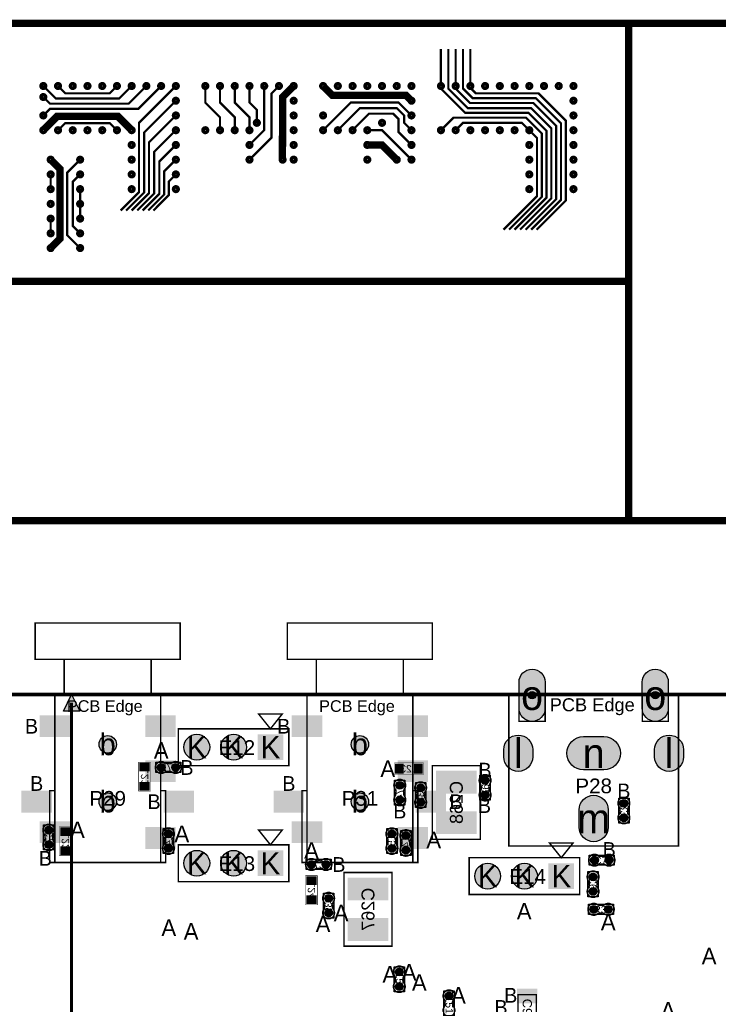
# Model space of a CAD drawing. Extents: x -14 to 190, y -123 to 238.
# Tile 26 of 28: x 32 to 80, y 149 to 217. Entities that reach past the tile are written whole.
import ezdxf
from ezdxf.enums import TextEntityAlignment as Align

# ---------------------------------------------------------------- set-up
doc = ezdxf.new("R2010")
doc.units = 0
doc.header["$MEASUREMENT"] = 0
for name, color, linetype in [('ASSEMBLY_OUTLINES_BTM', 191, 'CONTINUOUS'), ('ASSEMBLY_OUTLINES_TOP', 102, 'CONTINUOUS'), ('ASSEMBLY_REF_DES_BTM', 191, 'CONTINUOUS'), ('ASSEMBLY_REF_DES_TOP', 102, 'CONTINUOUS'), ('BOARD_OUTLINE', 10, 'CONTINUOUS'), ('DRILL_DRAWING', 21, 'CONTINUOUS'), ('LOGO', 90, 'CONTINUOUS'), ('MOUNTING_HOLE_PADS_LAYER_7', 150, 'CONTINUOUS'), ('MOUNTING_HOLE_PADS_LAYER_8', 181, 'CONTINUOUS'), ('MOUNTING_HOLES_LAYER_TOP', 42, 'CONTINUOUS'), ('PART_PADS_LAYER_TOP', 150, 'CONTINUOUS'), ('PART_PADS_SMD_BTM', 181, 'CONTINUOUS'), ('PART_PADS_SMD_TOP', 150, 'CONTINUOUS')]:
    doc.layers.add(name, color=color, linetype=linetype)
doc.styles.add('ARIAL', font='ARIAL.TTF')
doc.styles.add('VERIBEST_GERBER_0', font='VBest0.ttf')

msp = doc.modelspace()

# ---------------------------------------------------------------- hatches: boundary and pattern name
at = {"layer": 'ASSEMBLY_OUTLINES_TOP'}
msp.add_hatch(color=256, dxfattribs=at).paths.add_polyline_path([(35.687, 170), (36.256975, 168.860048), (35.117024, 168.860048)], flags=0)
at = {"layer": 'MOUNTING_HOLE_PADS_LAYER_7'}
h = msp.add_hatch(color=256, dxfattribs=at)
edge = h.paths.add_edge_path()
edge.add_arc((67.455, 169.953), 0.254, 0, 360)
h = msp.add_hatch(color=256, dxfattribs=at)
edge = h.paths.add_edge_path()
edge.add_arc((75.955, 169.953), 0.254, 0, 360)
at = {"layer": 'MOUNTING_HOLE_PADS_LAYER_8'}
h = msp.add_hatch(color=256, dxfattribs=at)
edge = h.paths.add_edge_path()
edge.add_arc((67.455, 169.953), 0.254, 0, 360)
h = msp.add_hatch(color=256, dxfattribs=at)
edge = h.paths.add_edge_path()
edge.add_arc((75.955, 169.953), 0.254, 0, 360)
at = {"layer": 'MOUNTING_HOLES_LAYER_TOP'}
for points in [[(66.555, 170.853, -1), (68.355, 170.853), (68.355, 169.053, -1), (66.555, 169.053)], [(75.055, 170.853, -1), (76.855, 170.853), (76.855, 169.053, -1), (75.055, 169.053)]]:
    msp.add_hatch(color=256, dxfattribs=at).paths.add_polyline_path(points, flags=0)
h = msp.add_hatch(color=256, dxfattribs=at)
edge = h.paths.add_edge_path()
edge.add_arc((38.177, 166.567), 0.6, 0, 360)
h = msp.add_hatch(color=256, dxfattribs=at)
edge = h.paths.add_edge_path()
edge.add_arc((55.576, 166.567), 0.6, 0, 360)
h = msp.add_hatch(color=256, dxfattribs=at)
edge = h.paths.add_edge_path()
edge.add_arc((38.177, 162.617), 0.6, 0, 360)
h = msp.add_hatch(color=256, dxfattribs=at)
edge = h.paths.add_edge_path()
edge.add_arc((55.576, 162.617), 0.6, 0, 360)
at = {"layer": 'PART_PADS_LAYER_TOP'}
h = msp.add_hatch(color=256, dxfattribs=at)
edge = h.paths.add_edge_path()
edge.add_arc((44.323, 166.37), 0.889, 0, 360)
h = msp.add_hatch(color=256, dxfattribs=at)
edge = h.paths.add_edge_path()
edge.add_arc((46.863, 166.37), 0.889, 0, 360)
for points in [[(65.505, 166.203, -1), (67.505, 166.203), (67.505, 165.703, -1), (65.505, 165.703)], [(72.405, 167.103, -1), (72.405, 164.803), (71.005, 164.803, -1), (71.005, 167.103)], [(75.905, 166.203, -1), (77.905, 166.203), (77.905, 165.703, -1), (75.905, 165.703)], [(70.705, 162.053, -1), (72.705, 162.053), (72.705, 160.853, -1), (70.705, 160.853)]]:
    msp.add_hatch(color=256, dxfattribs=at).paths.add_polyline_path(points, flags=0)
h = msp.add_hatch(color=256, dxfattribs=at)
edge = h.paths.add_edge_path()
edge.add_arc((44.323, 158.369), 0.889, 0, 360)
h = msp.add_hatch(color=256, dxfattribs=at)
edge = h.paths.add_edge_path()
edge.add_arc((46.863, 158.369), 0.889, 0, 360)
h = msp.add_hatch(color=256, dxfattribs=at)
edge = h.paths.add_edge_path()
edge.add_arc((64.389, 157.48), 0.889, 0, 360)
h = msp.add_hatch(color=256, dxfattribs=at)
edge = h.paths.add_edge_path()
edge.add_arc((66.929, 157.48), 0.889, 0, 360)
at = {"layer": 'PART_PADS_SMD_BTM'}
h = msp.add_hatch(color=256, dxfattribs=at)
edge = h.paths.add_edge_path()
edge.add_arc((41.868, 164.973), 0.2667, 0, 360)
h = msp.add_hatch(color=256, dxfattribs=at)
edge = h.paths.add_edge_path()
edge.add_arc((42.868, 164.973), 0.2667, 0, 360)
h = msp.add_hatch(color=256, dxfattribs=at)
edge = h.paths.add_edge_path()
edge.add_arc((58.328601, 163.742478), 0.2667, 0, 360)
h = msp.add_hatch(color=256, dxfattribs=at)
edge = h.paths.add_edge_path()
edge.add_arc((59.767, 163.568), 0.2667, 0, 360)
h = msp.add_hatch(color=256, dxfattribs=at)
edge = h.paths.add_edge_path()
edge.add_arc((58.328601, 162.742478), 0.2667, 0, 360)
h = msp.add_hatch(color=256, dxfattribs=at)
edge = h.paths.add_edge_path()
edge.add_arc((59.767, 162.568), 0.2667, 0, 360)
h = msp.add_hatch(color=256, dxfattribs=at)
edge = h.paths.add_edge_path()
edge.add_arc((73.787, 162.502), 0.2667, 0, 360)
h = msp.add_hatch(color=256, dxfattribs=at)
edge = h.paths.add_edge_path()
edge.add_arc((73.787, 161.502), 0.2667, 0, 360)
h = msp.add_hatch(color=256, dxfattribs=at)
edge = h.paths.add_edge_path()
edge.add_arc((34.113, 160.647), 0.2667, 0, 360)
h = msp.add_hatch(color=256, dxfattribs=at)
edge = h.paths.add_edge_path()
edge.add_arc((42.368, 160.393), 0.2667, 0, 360)
h = msp.add_hatch(color=256, dxfattribs=at)
edge = h.paths.add_edge_path()
edge.add_arc((57.785, 160.393), 0.2667, 0, 360)
h = msp.add_hatch(color=256, dxfattribs=at)
edge = h.paths.add_edge_path()
edge.add_arc((58.751, 160.266), 0.2667, 0, 360)
h = msp.add_hatch(color=256, dxfattribs=at)
edge = h.paths.add_edge_path()
edge.add_arc((34.113, 159.647), 0.2667, 0, 360)
h = msp.add_hatch(color=256, dxfattribs=at)
edge = h.paths.add_edge_path()
edge.add_arc((42.368, 159.393), 0.2667, 0, 360)
h = msp.add_hatch(color=256, dxfattribs=at)
edge = h.paths.add_edge_path()
edge.add_arc((57.785, 159.393), 0.2667, 0, 360)
h = msp.add_hatch(color=256, dxfattribs=at)
edge = h.paths.add_edge_path()
edge.add_arc((58.751, 159.266), 0.2667, 0, 360)
h = msp.add_hatch(color=256, dxfattribs=at)
edge = h.paths.add_edge_path()
edge.add_arc((52.234522, 158.283399), 0.2667, 0, 360)
h = msp.add_hatch(color=256, dxfattribs=at)
edge = h.paths.add_edge_path()
edge.add_arc((53.234522, 158.283399), 0.2667, 0, 360)
h = msp.add_hatch(color=256, dxfattribs=at)
edge = h.paths.add_edge_path()
edge.add_arc((53.417, 155.948), 0.2667, 0, 360)
h = msp.add_hatch(color=256, dxfattribs=at)
edge = h.paths.add_edge_path()
edge.add_arc((53.417, 154.948), 0.2667, 0, 360)
at = {"layer": 'PART_PADS_SMD_TOP'}
h = msp.add_hatch(color=256, dxfattribs=at)
edge = h.paths.add_edge_path()
edge.add_arc((64.212, 164.076), 0.2667, 0, 360)
h = msp.add_hatch(color=256, dxfattribs=at)
edge = h.paths.add_edge_path()
edge.add_arc((64.212, 163.076), 0.2667, 0, 360)
h = msp.add_hatch(color=256, dxfattribs=at)
edge = h.paths.add_edge_path()
edge.add_arc((71.760478, 158.581601), 0.2667, 0, 360)
h = msp.add_hatch(color=256, dxfattribs=at)
edge = h.paths.add_edge_path()
edge.add_arc((72.760478, 158.581601), 0.2667, 0, 360)
h = msp.add_hatch(color=256, dxfattribs=at)
edge = h.paths.add_edge_path()
edge.add_arc((71.663601, 157.424522), 0.2667, 0, 360)
h = msp.add_hatch(color=256, dxfattribs=at)
edge = h.paths.add_edge_path()
edge.add_arc((71.663601, 156.424522), 0.2667, 0, 360)
h = msp.add_hatch(color=256, dxfattribs=at)
edge = h.paths.add_edge_path()
edge.add_arc((71.713, 155.194), 0.2667, 0, 360)
h = msp.add_hatch(color=256, dxfattribs=at)
edge = h.paths.add_edge_path()
edge.add_arc((72.713, 155.194), 0.2667, 0, 360)
h = msp.add_hatch(color=256, dxfattribs=at)
edge = h.paths.add_edge_path()
edge.add_arc((58.293, 150.868), 0.2667, 0, 360)
h = msp.add_hatch(color=256, dxfattribs=at)
edge = h.paths.add_edge_path()
edge.add_arc((58.293, 149.868), 0.2667, 0, 360)
h = msp.add_hatch(color=256, dxfattribs=at)
edge = h.paths.add_edge_path()
edge.add_arc((61.722, 149.217), 0.2667, 0, 360)

# ---------------------------------------------------------------- linework, layer by layer
at = {"layer": 'ASSEMBLY_OUTLINES_BTM'}
for points, const_width in [([(40.3136, 163.34024), (40.3136, 165.34176), (41.1264, 165.34176), (41.1264, 163.34024)], 0.0254), ([(57.956762, 164.480999), (57.956762, 165.293799), (59.958282, 165.293799), (59.958282, 164.480999)], 0.0254), ([(60.579, 160.02), (60.579, 165.1), (63.881, 165.1), (63.881, 160.02)], 0.1016), ([(34.8496, 158.89224), (34.8496, 160.89376), (35.6624, 160.89376), (35.6624, 158.89224)], 0.0254), ([(51.826201, 155.510718), (51.826201, 157.512238), (52.639001, 157.512238), (52.639001, 155.510718)], 0.0254), ([(54.483, 152.654), (54.483, 157.734), (57.785, 157.734), (57.785, 152.654)], 0.1016)]:
    msp.add_lwpolyline(points, close=True, dxfattribs=dict(at, const_width=const_width))
at = {"layer": 'ASSEMBLY_OUTLINES_BTM', "const_width": 0.1016}
for points in [[(42.266654, 165.243256), (42.487126, 165.243256), (42.487634, 165.243764, 0.088782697), (42.64359, 165.312344), (42.64232, 165.311328, -1.875349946), (42.643082, 164.63645), (42.642828, 164.636196, 0.088801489), (42.486872, 164.704776), (42.486364, 164.705284), (42.265892, 164.705284), (42.26132, 164.703506, 0.081091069), (42.114762, 164.650674, -2.020315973), (42.114508, 165.297104), (42.11527, 165.297866, 0.081091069), (42.261828, 165.245034)], [(58.058345, 163.141132), (58.058345, 163.361604), (58.057837, 163.362112, 0.088782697), (57.989257, 163.518068), (57.990273, 163.516798, -1.875349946), (58.665151, 163.51756), (58.665405, 163.517306, 0.088801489), (58.596825, 163.36135), (58.596317, 163.360842), (58.596317, 163.14037), (58.598095, 163.135798, 0.081091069), (58.650927, 162.98924, -2.020315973), (58.004497, 162.988986), (58.003735, 162.989748, 0.081091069), (58.056567, 163.136306)], [(59.496744, 162.966654), (59.496744, 163.187126), (59.496236, 163.187634, 0.088782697), (59.427656, 163.34359), (59.428672, 163.34232, -1.875349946), (60.10355, 163.343082), (60.103804, 163.342828, 0.088801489), (60.035224, 163.186872), (60.034716, 163.186364), (60.034716, 162.965892), (60.036494, 162.96132, 0.081091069), (60.089326, 162.814762, -2.020315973), (59.442896, 162.814508), (59.442134, 162.81527, 0.081091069), (59.494966, 162.961828)], [(74.057256, 162.103346), (74.057256, 161.882874), (74.057764, 161.882366, 0.088782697), (74.126344, 161.72641), (74.125328, 161.72768, -1.875349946), (73.45045, 161.726918), (73.450196, 161.727172, 0.088801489), (73.518776, 161.883128), (73.519284, 161.883636), (73.519284, 162.104108), (73.517506, 162.10868, 0.081091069), (73.464674, 162.255238, -2.020315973), (74.111104, 162.255492), (74.111866, 162.25473, 0.081091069), (74.059034, 162.108172)], [(34.383256, 160.248346), (34.383256, 160.027874), (34.383764, 160.027366, 0.088782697), (34.452344, 159.87141), (34.451328, 159.87268, -1.875349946), (33.77645, 159.871918), (33.776196, 159.872172, 0.088801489), (33.844776, 160.028128), (33.845284, 160.028636), (33.845284, 160.249108), (33.843506, 160.25368, 0.081091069), (33.790674, 160.400238, -2.020315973), (34.437104, 160.400492), (34.437866, 160.39973, 0.081091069), (34.385034, 160.253172)], [(42.097744, 159.791654), (42.097744, 160.012126), (42.097236, 160.012634, 0.088782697), (42.028656, 160.16859), (42.029672, 160.16732, -1.875349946), (42.70455, 160.168082), (42.704804, 160.167828, 0.088801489), (42.636224, 160.011872), (42.635716, 160.011364), (42.635716, 159.790892), (42.637494, 159.78632, 0.081091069), (42.690326, 159.639762, -2.020315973), (42.043896, 159.639508), (42.043134, 159.64027, 0.081091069), (42.095966, 159.786828)], [(57.514744, 159.791654), (57.514744, 160.012126), (57.514236, 160.012634, 0.088782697), (57.445656, 160.16859), (57.446672, 160.16732, -1.875349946), (58.12155, 160.168082), (58.121804, 160.167828, 0.088801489), (58.053224, 160.011872), (58.052716, 160.011364), (58.052716, 159.790892), (58.054494, 159.78632, 0.081091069), (58.107326, 159.639762, -2.020315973), (57.460896, 159.639508), (57.460134, 159.64027, 0.081091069), (57.512966, 159.786828)], [(58.480744, 159.664654), (58.480744, 159.885126), (58.480236, 159.885634, 0.088782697), (58.411656, 160.04159), (58.412672, 160.04032, -1.875349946), (59.08755, 160.041082), (59.087804, 160.040828, 0.088801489), (59.019224, 159.884872), (59.018716, 159.884364), (59.018716, 159.663892), (59.020494, 159.65932, 0.081091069), (59.073326, 159.512762, -2.020315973), (58.426896, 159.512508), (58.426134, 159.51327, 0.081091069), (58.478966, 159.659828)], [(52.835868, 158.013143), (52.615396, 158.013143), (52.614888, 158.012635, 0.088782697), (52.458932, 157.944055), (52.460202, 157.945071, -1.875349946), (52.45944, 158.619949), (52.459694, 158.620203, 0.088801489), (52.61565, 158.551623), (52.616158, 158.551115), (52.83663, 158.551115), (52.841202, 158.552893, 0.081091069), (52.98776, 158.605725, -2.020315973), (52.988014, 157.959295), (52.987252, 157.958533, 0.081091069), (52.840694, 158.011365)], [(53.146744, 155.346654), (53.146744, 155.567126), (53.146236, 155.567634, 0.088782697), (53.077656, 155.72359), (53.078672, 155.72232, -1.875349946), (53.75355, 155.723082), (53.753804, 155.722828, 0.088801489), (53.685224, 155.566872), (53.684716, 155.566364), (53.684716, 155.345892), (53.686494, 155.34132, 0.081091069), (53.739326, 155.194762, -2.020315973), (53.092896, 155.194508), (53.092134, 155.19527, 0.081091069), (53.144966, 155.341828)]]:
    msp.add_lwpolyline(points, format="xyb", dxfattribs=at)
at = {"layer": 'ASSEMBLY_OUTLINES_BTM'}
for points in [[(41.5044, 164.6174), (41.5044, 165.3286), (43.2316, 165.3286), (43.2316, 164.6174)], [(57.973001, 162.378878), (57.973001, 164.106078), (58.684201, 164.106078), (58.684201, 162.378878)], [(59.4114, 162.2044), (59.4114, 163.9316), (60.1226, 163.9316), (60.1226, 162.2044)], [(73.4314, 161.1384), (73.4314, 162.8656), (74.1426, 162.8656), (74.1426, 161.1384)], [(33.7574, 159.2834), (33.7574, 161.0106), (34.4686, 161.0106), (34.4686, 159.2834)], [(42.0124, 159.0294), (42.0124, 160.7566), (42.7236, 160.7566), (42.7236, 159.0294)], [(57.4294, 159.0294), (57.4294, 160.7566), (58.1406, 160.7566), (58.1406, 159.0294)], [(58.3954, 158.9024), (58.3954, 160.6296), (59.1066, 160.6296), (59.1066, 158.9024)], [(51.870922, 157.927799), (51.870922, 158.638999), (53.598122, 158.638999), (53.598122, 157.927799)], [(53.0614, 154.5844), (53.0614, 156.3116), (53.7726, 156.3116), (53.7726, 154.5844)]]:
    msp.add_lwpolyline(points, close=True, dxfattribs=at)
for points in [[(42.114508, 165.297104), (42.11527, 165.297866)], [(42.261828, 165.245034), (42.266654, 165.243256)], [(42.487126, 165.243256), (42.487634, 165.243764)], [(42.265892, 164.705284), (42.26132, 164.703506)], [(42.486872, 164.704776), (42.486364, 164.705284)], [(42.643082, 164.63645), (42.642828, 164.636196)], [(58.004497, 162.988986), (58.003735, 162.989748)], [(58.056567, 163.136306), (58.058345, 163.141132)], [(58.058345, 163.361604), (58.057837, 163.362112)], [(58.596825, 163.36135), (58.596317, 163.360842)], [(58.596317, 163.14037), (58.598095, 163.135798)], [(58.665151, 163.51756), (58.665405, 163.517306)], [(59.494966, 162.961828), (59.496744, 162.966654)], [(59.496744, 163.187126), (59.496236, 163.187634)], [(60.035224, 163.186872), (60.034716, 163.186364)], [(60.034716, 162.965892), (60.036494, 162.96132)], [(60.10355, 163.343082), (60.103804, 163.342828)], [(59.442896, 162.814508), (59.442134, 162.81527)], [(73.45045, 161.726918), (73.450196, 161.727172)], [(73.519284, 162.104108), (73.517506, 162.10868)], [(73.518776, 161.883128), (73.519284, 161.883636)], [(74.059034, 162.108172), (74.057256, 162.103346)], [(74.057256, 161.882874), (74.057764, 161.882366)], [(74.111104, 162.255492), (74.111866, 162.25473)], [(33.845284, 160.249108), (33.843506, 160.25368)], [(34.385034, 160.253172), (34.383256, 160.248346)], [(34.437104, 160.400492), (34.437866, 160.39973)], [(33.77645, 159.871918), (33.776196, 159.872172)], [(33.844776, 160.028128), (33.845284, 160.028636)], [(34.383256, 160.027874), (34.383764, 160.027366)], [(42.043896, 159.639508), (42.043134, 159.64027)], [(42.095966, 159.786828), (42.097744, 159.791654)], [(42.097744, 160.012126), (42.097236, 160.012634)], [(42.636224, 160.011872), (42.635716, 160.011364)], [(42.635716, 159.790892), (42.637494, 159.78632)], [(42.70455, 160.168082), (42.704804, 160.167828)], [(57.460896, 159.639508), (57.460134, 159.64027)], [(57.512966, 159.786828), (57.514744, 159.791654)], [(57.514744, 160.012126), (57.514236, 160.012634)], [(58.053224, 160.011872), (58.052716, 160.011364)], [(58.052716, 159.790892), (58.054494, 159.78632)], [(58.12155, 160.168082), (58.121804, 160.167828)], [(58.478966, 159.659828), (58.480744, 159.664654)], [(58.480744, 159.885126), (58.480236, 159.885634)], [(59.019224, 159.884872), (59.018716, 159.884364)], [(59.018716, 159.663892), (59.020494, 159.65932)], [(59.08755, 160.041082), (59.087804, 160.040828)], [(58.426896, 159.512508), (58.426134, 159.51327)], [(52.45944, 158.619949), (52.459694, 158.620203)], [(52.61565, 158.551623), (52.616158, 158.551115)], [(52.83663, 158.551115), (52.841202, 158.552893)], [(52.615396, 158.013143), (52.614888, 158.012635)], [(52.840694, 158.011365), (52.835868, 158.013143)], [(52.988014, 157.959295), (52.987252, 157.958533)], [(53.146744, 155.567126), (53.146236, 155.567634)], [(53.685224, 155.566872), (53.684716, 155.566364)], [(53.75355, 155.723082), (53.753804, 155.722828)], [(53.092896, 155.194508), (53.092134, 155.19527)], [(53.144966, 155.341828), (53.146744, 155.346654)], [(53.684716, 155.345892), (53.686494, 155.34132)]]:
    msp.add_lwpolyline(points, dxfattribs=at)
at = {"layer": 'ASSEMBLY_OUTLINES_TOP'}
for points, const_width in [([(33.177, 172.432), (33.177, 174.932), (43.177, 174.932), (43.177, 172.432)], 0.1), ([(50.576, 172.432), (50.576, 174.932), (60.576, 174.932), (60.576, 172.432)], 0.1), ([(35.177, 169.922), (35.177, 172.422), (41.177, 172.422), (41.177, 169.922)], 0.1), ([(52.576, 169.922), (52.576, 172.422), (58.576, 172.422), (58.576, 169.922)], 0.1), ([(34.527, 158.422), (34.527, 169.922), (41.827, 169.922), (41.827, 158.422)], 0.1), ([(51.926, 158.422), (51.926, 169.922), (59.226, 169.922), (59.226, 158.422)], 0.1), ([(65.855, 159.553), (65.855, 169.953), (77.555, 169.953), (77.555, 159.553)], 0.1), ([(66.555, 168.153), (66.555, 169.953), (68.355, 169.953), (68.355, 168.153)], 0.1), ([(75.055, 168.153), (75.055, 169.953), (76.855, 169.953), (76.855, 168.153)], 0.1), ([(49.403, 167.64), (50.2158, 168.656), (48.5902, 168.656)], 0.1016), ([(43.053, 165.1), (43.053, 167.64), (50.673, 167.64), (50.673, 165.1)], 0.1016), ([(34.177, 158.422), (34.177, 163.372), (34.527, 163.372), (34.527, 158.422)], 0.1), ([(41.827, 158.422), (41.827, 163.372), (42.177, 163.372), (42.177, 158.422)], 0.1), ([(51.576, 158.422), (51.576, 163.372), (51.926, 163.372), (51.926, 158.422)], 0.1), ([(59.226, 158.422), (59.226, 163.372), (59.576, 163.372), (59.576, 158.422)], 0.1), ([(49.403, 159.639), (50.2158, 160.655), (48.5902, 160.655)], 0.1016), ([(43.053, 157.099), (43.053, 159.639), (50.673, 159.639), (50.673, 157.099)], 0.1016), ([(69.469, 158.75), (70.2818, 159.766), (68.6562, 159.766)], 0.1016), ([(63.119, 156.21), (63.119, 158.75), (70.739, 158.75), (70.739, 156.21)], 0.1016), ([(66.484872, 147.109762), (66.484872, 149.309762), (67.754872, 149.309762), (67.754872, 147.109762)], 0.1)]:
    msp.add_lwpolyline(points, close=True, dxfattribs=dict(at, const_width=const_width))
at = {"layer": 'ASSEMBLY_OUTLINES_TOP', "const_width": 0.199898}
for points in [[(0.510032, 170), (36.197032, 170)], [(35.687, 169.430024), (35.687, 124.00345)]]:
    msp.add_lwpolyline(points, dxfattribs=at)
at = {"layer": 'ASSEMBLY_OUTLINES_TOP'}
for points in [[(35.687, 170), (36.256975, 168.860048), (35.117024, 168.860048)], [(63.8564, 162.7124), (63.8564, 164.4396), (64.5676, 164.4396), (64.5676, 162.7124)], [(71.396878, 158.226001), (71.396878, 158.937201), (73.124078, 158.937201), (73.124078, 158.226001)], [(71.308001, 156.060922), (71.308001, 157.788122), (72.019201, 157.788122), (72.019201, 156.060922)], [(71.3494, 154.8384), (71.3494, 155.5496), (73.0766, 155.5496), (73.0766, 154.8384)], [(57.9374, 149.5044), (57.9374, 151.2316), (58.6486, 151.2316), (58.6486, 149.5044)], [(61.3664, 147.8534), (61.3664, 149.5806), (62.0776, 149.5806), (62.0776, 147.8534)]]:
    msp.add_lwpolyline(points, close=True, dxfattribs=at)
at = {"layer": 'ASSEMBLY_OUTLINES_TOP', "const_width": 0.1016}
for points in [[(64.482256, 163.474654), (64.482256, 163.695126), (64.482764, 163.695634, -0.088782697), (64.551344, 163.85159), (64.550328, 163.85032, 1.875349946), (63.87545, 163.851082), (63.875196, 163.850828, -0.088801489), (63.943776, 163.694872), (63.944284, 163.694364), (63.944284, 163.473892), (63.942506, 163.46932, -0.081091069), (63.889674, 163.322762, 2.020315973), (64.536104, 163.322508), (64.536866, 163.32327, -0.081091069), (64.484034, 163.469828)], [(72.159132, 158.311345), (72.379604, 158.311345), (72.380112, 158.310837, -0.088782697), (72.536068, 158.242257), (72.534798, 158.243273, 1.875349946), (72.53556, 158.918151), (72.535306, 158.918405, -0.088801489), (72.37935, 158.849825), (72.378842, 158.849317), (72.15837, 158.849317), (72.153798, 158.851095, -0.081091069), (72.00724, 158.903927, 2.020315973), (72.006986, 158.257497), (72.007748, 158.256735, -0.081091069), (72.154306, 158.309567)], [(71.393345, 157.025868), (71.393345, 156.805396), (71.392837, 156.804888, -0.088782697), (71.324257, 156.648932), (71.325273, 156.650202, 1.875349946), (72.000151, 156.64944), (72.000405, 156.649694, -0.088801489), (71.931825, 156.80565), (71.931317, 156.806158), (71.931317, 157.02663), (71.933095, 157.031202, -0.081091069), (71.985927, 157.17776, 2.020315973), (71.339497, 157.178014), (71.338735, 157.177252, -0.081091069), (71.391567, 157.030694)], [(72.111654, 154.923744), (72.332126, 154.923744), (72.332634, 154.923236, -0.088782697), (72.48859, 154.854656), (72.48732, 154.855672, 1.875349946), (72.488082, 155.53055), (72.487828, 155.530804, -0.088801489), (72.331872, 155.462224), (72.331364, 155.461716), (72.110892, 155.461716), (72.10632, 155.463494, -0.081091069), (71.959762, 155.516326, 2.020315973), (71.959508, 154.869896), (71.96027, 154.869134, -0.081091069), (72.106828, 154.921966)], [(58.563256, 150.266654), (58.563256, 150.487126), (58.563764, 150.487634, -0.088782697), (58.632344, 150.64359), (58.631328, 150.64232, 1.875349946), (57.95645, 150.643082), (57.956196, 150.642828, -0.088801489), (58.024776, 150.486872), (58.025284, 150.486364), (58.025284, 150.265892), (58.023506, 150.26132, -0.081091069), (57.970674, 150.114762, 2.020315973), (58.617104, 150.114508), (58.617866, 150.11527, -0.081091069), (58.565034, 150.261828)], [(61.992256, 148.615654), (61.992256, 148.836126), (61.992764, 148.836634, -0.088782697), (62.061344, 148.99259), (62.060328, 148.99132, 1.875349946), (61.38545, 148.992082), (61.385196, 148.991828, -0.088801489), (61.453776, 148.835872), (61.454284, 148.835364), (61.454284, 148.614892), (61.452506, 148.61032, -0.081091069), (61.399674, 148.463762, 2.020315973), (62.046104, 148.463508), (62.046866, 148.46427, -0.081091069), (61.994034, 148.610828)]]:
    msp.add_lwpolyline(points, format="xyb", dxfattribs=at)
at = {"layer": 'ASSEMBLY_OUTLINES_TOP'}
for points in [[(63.87545, 163.851082), (63.875196, 163.850828)], [(63.943776, 163.694872), (63.944284, 163.694364)], [(64.482256, 163.695126), (64.482764, 163.695634)], [(63.944284, 163.473892), (63.942506, 163.46932)], [(64.484034, 163.469828), (64.482256, 163.474654)], [(64.536104, 163.322508), (64.536866, 163.32327)], [(72.53556, 158.918151), (72.535306, 158.918405)], [(72.006986, 158.257497), (72.007748, 158.256735)], [(72.15837, 158.849317), (72.153798, 158.851095)], [(72.154306, 158.309567), (72.159132, 158.311345)], [(72.37935, 158.849825), (72.378842, 158.849317)], [(72.379604, 158.311345), (72.380112, 158.310837)], [(71.339497, 157.178014), (71.338735, 157.177252)], [(71.391567, 157.030694), (71.393345, 157.025868)], [(71.931317, 157.02663), (71.933095, 157.031202)], [(71.393345, 156.805396), (71.392837, 156.804888)], [(71.931825, 156.80565), (71.931317, 156.806158)], [(72.000151, 156.64944), (72.000405, 156.649694)], [(72.488082, 155.53055), (72.487828, 155.530804)], [(71.959508, 154.869896), (71.96027, 154.869134)], [(72.110892, 155.461716), (72.10632, 155.463494)], [(72.106828, 154.921966), (72.111654, 154.923744)], [(72.331872, 155.462224), (72.331364, 155.461716)], [(72.332126, 154.923744), (72.332634, 154.923236)], [(57.95645, 150.643082), (57.956196, 150.642828)], [(58.025284, 150.265892), (58.023506, 150.26132)], [(58.024776, 150.486872), (58.025284, 150.486364)], [(58.563256, 150.487126), (58.563764, 150.487634)], [(58.565034, 150.261828), (58.563256, 150.266654)], [(58.617104, 150.114508), (58.617866, 150.11527)], [(61.38545, 148.992082), (61.385196, 148.991828)], [(61.453776, 148.835872), (61.454284, 148.835364)], [(61.992256, 148.836126), (61.992764, 148.836634)]]:
    msp.add_lwpolyline(points, dxfattribs=at)
at = {"layer": 'BOARD_OUTLINE', "const_width": 0.25}
msp.add_lwpolyline([(0, 0), (0, 170), (189, 170), (189, 0)], close=True, dxfattribs=at)
at = {"layer": 'LOGO', "const_width": 0.508}
msp.add_lwpolyline([(4.271, 181.991), (4.271, 216.281), (136.351, 216.281), (136.351, 181.991)], close=True, dxfattribs=at)
at = {"layer": 'LOGO'}
for points, const_width in [([(74.121, 216.281), (74.121, 181.991)], 0.508), ([(61.167, 211.963), (61.167, 214.503)], 0.1524), ([(61.675, 214.503), (61.675, 211.7852), (63.0212, 210.439), (67.39, 210.439), (68.787, 209.042), (68.787, 204.216), (66.628, 202.057)], 0.1524), ([(62.183, 211.963), (62.183, 214.503)], 0.1524), ([(62.691, 214.503), (62.691, 211.7852), (63.3514, 211.1248), (67.7202, 211.1248), (69.4474, 209.3976), (69.4474, 204.1144), (67.39, 202.057)], 0.1524), ([(63.199, 211.963), (63.199, 214.503)], 0.1524), ([(39.831, 211.963), (38.9674, 211.0994), (34.5986, 211.0994), (33.735, 211.963)], 0.1524), ([(40.847, 211.963), (39.6278, 210.7438), (34.1922, 210.7438), (33.735, 211.201)], 0.1524), ([(33.735, 209.931), (34.1922, 210.3882), (40.2882, 210.3882), (41.863, 211.963)], 0.1524), ([(38.815, 211.963), (38.307, 211.455), (35.259, 211.455), (34.751, 211.963)], 0.1524), ([(42.879, 211.963), (40.339, 209.423), (40.339, 204.6478), (39.069, 203.3778)], 0.1524), ([(45.927, 208.915), (45.927, 209.804), (44.911, 210.82), (44.911, 211.963)], 0.1524), ([(46.943, 208.915), (46.943, 209.804), (45.927, 210.82), (45.927, 211.963)], 0.1524), ([(47.959, 208.915), (47.959, 209.804), (46.943, 210.82), (46.943, 211.963)], 0.1524), ([(47.959, 206.883), (49.483, 208.407), (49.483, 211.455), (49.991, 211.963)], 0.1524), ([(48.975, 211.963), (48.975, 208.915), (47.959, 207.899)], 0.1524), ([(48.467, 209.423), (48.467, 210.312), (47.959, 210.82), (47.959, 211.963)], 0.1524), ([(50.233316, 206.87983), (50.245, 211.201), (51.007, 211.963)], 0.508), ([(53.039, 211.963), (53.674, 211.328), (58.754, 211.328), (59.135, 210.947)], 0.508), ([(61.1416, 211.8106), (62.8434, 210.1088), (67.2122, 210.1088), (68.4568, 208.8642), (68.4568, 204.2668), (66.247, 202.057)], 0.1524), ([(62.183, 211.7852), (63.1736, 210.7946), (67.5424, 210.7946), (69.1172, 209.2198), (69.1172, 204.1652), (67.009, 202.057)], 0.1524), ([(63.199, 211.836), (63.58, 211.455), (67.898, 211.455), (69.7776, 209.5754), (69.7776, 204.0636), (67.771, 202.057)], 0.1524), ([(42.879, 210.947), (40.6946, 208.7626), (40.6946, 204.6224), (39.45, 203.3778)], 0.1524), ([(53.039, 208.915), (54.944, 210.82), (58.246, 210.82), (59.135, 209.931)], 0.1524), ([(59.135, 208.915), (58.627, 209.423), (58.627, 209.931), (58.119, 210.439), (55.579, 210.439), (54.055, 208.915)], 0.1524), ([(33.735, 208.915), (34.7002, 209.8802), (38.8658, 209.8802), (39.831, 208.915)], 0.508), ([(42.879, 209.931), (41.0248, 208.0768), (41.0248, 204.5716), (39.831, 203.3778)], 0.1524), ([(59.135, 207.899), (58.246, 208.788), (58.246, 209.677), (57.865, 210.058), (56.214, 210.058), (55.071, 208.915)], 0.1524), ([(61.167, 208.915), (62.0306, 209.7786), (67.0344, 209.7786), (68.1266, 208.6864), (68.1266, 204.3176), (65.866, 202.057)], 0.1524), ([(34.751, 208.915), (35.2336, 209.3976), (38.3324, 209.3976), (38.815, 208.915)], 0.1524), ([(62.183, 208.915), (62.691, 209.423), (66.755, 209.423), (67.7964, 208.3816), (67.7964, 204.3684), (65.485, 202.057)], 0.1524), ([(42.879, 208.915), (41.3804, 207.4164), (41.3804, 204.5462), (40.212, 203.3778)], 0.1524), ([(59.135, 206.883), (57.103, 208.915), (56.087, 208.915)], 0.1524), ([(42.879, 207.899), (41.736, 206.756), (41.736, 204.5208), (40.593, 203.3778)], 0.1524), ([(58.119, 206.883), (57.103, 207.899), (56.087, 207.899)], 0.508), ([(34.243, 206.883), (34.878, 206.248), (34.878, 201.422), (34.243, 200.787)], 0.508), ([(36.275, 206.883), (35.386, 205.994), (35.386, 201.676), (36.275, 200.787)], 0.1524), ([(42.879, 206.883), (42.0662, 206.0702), (42.0662, 204.47), (40.974, 203.3778)], 0.1524), ([(34.243, 205.867), (34.243, 204.851)], 0.1524), ([(36.275, 205.867), (35.767, 205.359), (35.767, 202.311), (36.275, 201.803)], 0.1524), ([(42.879, 205.867), (42.3964, 205.3844), (42.3964, 204.4446), (41.3296, 203.3778)], 0.1524), ([(36.275, 204.851), (36.275, 203.835)], 0.1524), ([(36.275, 203.835), (36.275, 202.819)], 0.1524), ([(34.243, 202.819), (34.243, 201.803)], 0.1524), ([(74.121, 198.501), (4.271, 198.501)], 0.508)]:
    msp.add_lwpolyline(points, dxfattribs=dict(at, const_width=const_width))
at = {"layer": 'LOGO', "const_width": 0.254}
for points in [[(33.5826, 211.963, -1), (33.8874, 211.963, -1)], [(34.5986, 211.963, -1), (34.9034, 211.963, -1)], [(35.6146, 211.963, -1), (35.9194, 211.963, -1)], [(36.6306, 211.963, -1), (36.9354, 211.963, -1)], [(37.6466, 211.963, -1), (37.9514, 211.963, -1)], [(38.6626, 211.963, -1), (38.9674, 211.963, -1)], [(39.6786, 211.963, -1), (39.9834, 211.963, -1)], [(40.6946, 211.963, -1), (40.9994, 211.963, -1)], [(41.7106, 211.963, -1), (42.0154, 211.963, -1)], [(42.7266, 211.963, -1), (43.0314, 211.963, -1)], [(44.7586, 211.963, -1), (45.0634, 211.963, -1)], [(45.7746, 211.963, -1), (46.0794, 211.963, -1)], [(46.7906, 211.963, -1), (47.0954, 211.963, -1)], [(47.8066, 211.963, -1), (48.1114, 211.963, -1)], [(48.8226, 211.963, -1), (49.1274, 211.963, -1)], [(49.8386, 211.963, -1), (50.1434, 211.963, -1)], [(50.8546, 211.963, -1), (51.1594, 211.963, -1)], [(52.8866, 211.963, -1), (53.1914, 211.963, -1)], [(53.9026, 211.963, -1), (54.2074, 211.963, -1)], [(54.9186, 211.963, -1), (55.2234, 211.963, -1)], [(55.9346, 211.963, -1), (56.2394, 211.963, -1)], [(56.9506, 211.963, -1), (57.2554, 211.963, -1)], [(57.9666, 211.963, -1), (58.2714, 211.963, -1)], [(58.9826, 211.963, -1), (59.2874, 211.963, -1)], [(61.0146, 211.963, -1), (61.3194, 211.963, -1)], [(62.0306, 211.963, -1), (62.3354, 211.963, -1)], [(63.0466, 211.963, -1), (63.3514, 211.963, -1)], [(64.0626, 211.963, -1), (64.3674, 211.963, -1)], [(65.0786, 211.963, -1), (65.3834, 211.963, -1)], [(66.0946, 211.963, -1), (66.3994, 211.963, -1)], [(67.1106, 211.963, -1), (67.4154, 211.963, -1)], [(68.1266, 211.963, -1), (68.4314, 211.963, -1)], [(69.1426, 211.963, -1), (69.4474, 211.963, -1)], [(70.1586, 211.963, -1), (70.4634, 211.963, -1)], [(33.5826, 211.201, -1), (33.8874, 211.201, -1)], [(42.7266, 210.947, -1), (43.0314, 210.947, -1)], [(50.8546, 210.947, -1), (51.1594, 210.947, -1)], [(58.9826, 210.947, -1), (59.2874, 210.947, -1)], [(70.1586, 210.947, -1), (70.4634, 210.947, -1)], [(33.5826, 209.931, -1), (33.8874, 209.931, -1)], [(42.7266, 209.931, -1), (43.0314, 209.931, -1)], [(50.8546, 209.931, -1), (51.1594, 209.931, -1)], [(52.8866, 209.931, -1), (53.1914, 209.931, -1)], [(58.9826, 209.931, -1), (59.2874, 209.931, -1)], [(70.1586, 209.931, -1), (70.4634, 209.931, -1)], [(33.5826, 208.915, -1), (33.8874, 208.915, -1)], [(34.5986, 208.915, -1), (34.9034, 208.915, -1)], [(35.6146, 208.915, -1), (35.9194, 208.915, -1)], [(36.6306, 208.915, -1), (36.9354, 208.915, -1)], [(37.6466, 208.915, -1), (37.9514, 208.915, -1)], [(38.6626, 208.915, -1), (38.9674, 208.915, -1)], [(39.6786, 208.915, -1), (39.9834, 208.915, -1)], [(42.7266, 208.915, -1), (43.0314, 208.915, -1)], [(44.7586, 208.915, -1), (45.0634, 208.915, -1)], [(45.7746, 208.915, -1), (46.0794, 208.915, -1)], [(46.7906, 208.915, -1), (47.0954, 208.915, -1)], [(47.8066, 208.915, -1), (48.1114, 208.915, -1)], [(48.3146, 209.423, -1), (48.6194, 209.423, -1)], [(50.8546, 208.915, -1), (51.1594, 208.915, -1)], [(52.8866, 208.915, -1), (53.1914, 208.915, -1)], [(53.9026, 208.915, -1), (54.2074, 208.915, -1)], [(54.9186, 208.915, -1), (55.2234, 208.915, -1)], [(55.9346, 208.915, -1), (56.2394, 208.915, -1)], [(56.9506, 209.423, -1), (57.2554, 209.423, -1)], [(58.9826, 208.915, -1), (59.2874, 208.915, -1)], [(61.0146, 208.915, -1), (61.3194, 208.915, -1)], [(62.0306, 208.915, -1), (62.3354, 208.915, -1)], [(63.0466, 208.915, -1), (63.3514, 208.915, -1)], [(64.0626, 208.915, -1), (64.3674, 208.915, -1)], [(65.0786, 208.915, -1), (65.3834, 208.915, -1)], [(66.0946, 208.915, -1), (66.3994, 208.915, -1)], [(67.1106, 208.915, -1), (67.4154, 208.915, -1)], [(70.1586, 208.915, -1), (70.4634, 208.915, -1)], [(39.6786, 207.899, -1), (39.9834, 207.899, -1)], [(42.7266, 207.899, -1), (43.0314, 207.899, -1)], [(47.8066, 207.899, -1), (48.1114, 207.899, -1)], [(50.8546, 207.899, -1), (51.1594, 207.899, -1)], [(55.9346, 207.899, -1), (56.2394, 207.899, -1)], [(58.9826, 207.899, -1), (59.2874, 207.899, -1)], [(67.1106, 207.899, -1), (67.4154, 207.899, -1)], [(70.1586, 207.899, -1), (70.4634, 207.899, -1)], [(34.0906, 206.883, -1), (34.3954, 206.883, -1)], [(36.1226, 206.883, -1), (36.4274, 206.883, -1)], [(39.6786, 206.883, -1), (39.9834, 206.883, -1)], [(42.7266, 206.883, -1), (43.0314, 206.883, -1)], [(47.8066, 206.883, -1), (48.1114, 206.883, -1)], [(50.0926, 206.883, -1), (50.3974, 206.883, -1)], [(50.8546, 206.883, -1), (51.1594, 206.883, -1)], [(55.9346, 206.883, -1), (56.2394, 206.883, -1)], [(57.9666, 206.883, -1), (58.2714, 206.883, -1)], [(58.9826, 206.883, -1), (59.2874, 206.883, -1)], [(67.1106, 206.883, -1), (67.4154, 206.883, -1)], [(70.1586, 206.883, -1), (70.4634, 206.883, -1)], [(34.0906, 205.867, -1), (34.3954, 205.867, -1)], [(36.1226, 205.867, -1), (36.4274, 205.867, -1)], [(39.6786, 205.867, -1), (39.9834, 205.867, -1)], [(42.7266, 205.867, -1), (43.0314, 205.867, -1)], [(67.1106, 205.867, -1), (67.4154, 205.867, -1)], [(70.1586, 205.867, -1), (70.4634, 205.867, -1)], [(34.0906, 204.851, -1), (34.3954, 204.851, -1)], [(36.1226, 204.851, -1), (36.4274, 204.851, -1)], [(39.6786, 204.851, -1), (39.9834, 204.851, -1)], [(42.7266, 204.851, -1), (43.0314, 204.851, -1)], [(67.1106, 204.851, -1), (67.4154, 204.851, -1)], [(70.1586, 204.851, -1), (70.4634, 204.851, -1)], [(34.0906, 203.835, -1), (34.3954, 203.835, -1)], [(36.1226, 203.835, -1), (36.4274, 203.835, -1)], [(34.0906, 202.819, -1), (34.3954, 202.819, -1)], [(36.1226, 202.819, -1), (36.4274, 202.819, -1)], [(34.0906, 201.803, -1), (34.3954, 201.803, -1)], [(36.1226, 201.803, -1), (36.4274, 201.803, -1)], [(34.0906, 200.787, -1), (34.3954, 200.787, -1)], [(36.1226, 200.787, -1), (36.4274, 200.787, -1)]]:
    msp.add_lwpolyline(points, format="xyb", close=True, dxfattribs=at)
at = {"layer": 'MOUNTING_HOLE_PADS_LAYER_7'}
for centre in [(67.455, 169.953), (75.955, 169.953)]:
    msp.add_circle(centre, 0.254, dxfattribs=at)
at = {"layer": 'MOUNTING_HOLE_PADS_LAYER_8'}
for centre in [(67.455, 169.953), (75.955, 169.953)]:
    msp.add_circle(centre, 0.254, dxfattribs=at)
at = {"layer": 'MOUNTING_HOLES_LAYER_TOP'}
for points in [[(66.555, 170.853, -1), (68.355, 170.853), (68.355, 169.053, -1), (66.555, 169.053)], [(75.055, 170.853, -1), (76.855, 170.853), (76.855, 169.053, -1), (75.055, 169.053)]]:
    msp.add_lwpolyline(points, format="xyb", close=True, dxfattribs=at)
for centre in [(38.177, 166.567), (55.576, 166.567), (38.177, 162.617), (55.576, 162.617)]:
    msp.add_circle(centre, 0.6, dxfattribs=at)
at = {"layer": 'PART_PADS_LAYER_TOP'}
for points in [[(65.505, 166.203, -1), (67.505, 166.203), (67.505, 165.703, -1), (65.505, 165.703)], [(72.405, 167.103, -1), (72.405, 164.803), (71.005, 164.803, -1), (71.005, 167.103)], [(75.905, 166.203, -1), (77.905, 166.203), (77.905, 165.703, -1), (75.905, 165.703)], [(70.705, 162.053, -1), (72.705, 162.053), (72.705, 160.853, -1), (70.705, 160.853)]]:
    msp.add_lwpolyline(points, format="xyb", close=True, dxfattribs=at)
for centre in [(44.323, 166.37), (46.863, 166.37), (44.323, 158.369), (46.863, 158.369), (64.389, 157.48), (66.929, 157.48)]:
    msp.add_circle(centre, 0.889, dxfattribs=at)
for points in [[(48.514, 165.481), (50.292, 165.481), (48.514, 167.259), (50.292, 167.259)], [(48.514, 157.48), (50.292, 157.48), (48.514, 159.258), (50.292, 159.258)], [(68.58, 156.591), (70.358, 156.591), (68.58, 158.369), (70.358, 158.369)]]:
    msp.add_solid(points, dxfattribs=at)
at = {"layer": 'PART_PADS_SMD_BTM'}
for centre in [(41.868, 164.973), (42.868, 164.973), (58.328601, 163.742478), (59.767, 163.568), (58.328601, 162.742478), (59.767, 162.568), (73.787, 162.502), (73.787, 161.502), (34.113, 160.647), (42.368, 160.393), (57.785, 160.393), (58.751, 160.266), (34.113, 159.647), (42.368, 159.393), (57.785, 159.393), (58.751, 159.266), (52.234522, 158.283399), (53.234522, 158.283399), (53.417, 155.948), (53.417, 154.948)]:
    msp.add_circle(centre, 0.2667, dxfattribs=at)
for points in [[(40.37, 164.7014), (41.07, 164.7014), (40.37, 165.3014), (41.07, 165.3014)], [(57.997122, 164.537399), (58.597122, 164.537399), (57.997122, 165.237399), (58.597122, 165.237399)], [(59.317922, 164.537399), (59.917922, 164.537399), (59.317922, 165.237399), (59.917922, 165.237399)], [(60.833, 163.1696), (63.627, 163.1696), (60.833, 164.7444), (63.627, 164.7444)], [(40.37, 163.3806), (41.07, 163.3806), (40.37, 163.9806), (41.07, 163.9806)], [(60.833, 160.3756), (63.627, 160.3756), (60.833, 161.9504), (63.627, 161.9504)], [(34.906, 160.2534), (35.606, 160.2534), (34.906, 160.8534), (35.606, 160.8534)], [(34.906, 158.9326), (35.606, 158.9326), (34.906, 159.5326), (35.606, 159.5326)], [(51.882601, 156.871878), (52.582601, 156.871878), (51.882601, 157.471878), (52.582601, 157.471878)], [(54.737, 155.8036), (57.531, 155.8036), (54.737, 157.3784), (57.531, 157.3784)], [(51.882601, 155.551078), (52.582601, 155.551078), (51.882601, 156.151078), (52.582601, 156.151078)], [(54.737, 153.0096), (57.531, 153.0096), (54.737, 154.5844), (57.531, 154.5844)]]:
    msp.add_solid(points, dxfattribs=at)
at = {"layer": 'PART_PADS_SMD_TOP'}
for centre in [(64.212, 164.076), (64.212, 163.076), (71.760478, 158.581601), (72.760478, 158.581601), (71.663601, 157.424522), (71.663601, 156.424522), (71.713, 155.194), (72.713, 155.194), (58.293, 150.868), (58.293, 149.868), (61.722, 149.217)]:
    msp.add_circle(centre, 0.2667, dxfattribs=at)
for points in [[(33.477, 167.067), (35.577, 167.067), (33.477, 168.567), (35.577, 168.567)], [(40.777, 167.067), (42.877, 167.067), (40.777, 168.567), (42.877, 168.567)], [(50.876, 167.067), (52.976, 167.067), (50.876, 168.567), (52.976, 168.567)], [(58.176, 167.067), (60.276, 167.067), (58.176, 168.567), (60.276, 168.567)], [(40.777, 163.967), (42.877, 163.967), (40.777, 165.467), (42.877, 165.467)], [(58.176, 163.967), (60.276, 163.967), (58.176, 165.467), (60.276, 165.467)], [(32.227, 161.862), (34.327, 161.862), (32.227, 163.362), (34.327, 163.362)], [(42.027, 161.862), (44.127, 161.862), (42.027, 163.362), (44.127, 163.362)], [(49.626, 161.862), (51.726, 161.862), (49.626, 163.362), (51.726, 163.362)], [(59.426, 161.862), (61.526, 161.862), (59.426, 163.362), (61.526, 163.362)], [(33.477, 159.762), (35.577, 159.762), (33.477, 161.262), (35.577, 161.262)], [(50.876, 159.762), (52.976, 159.762), (50.876, 161.262), (52.976, 161.262)], [(40.777, 159.362), (42.877, 159.362), (40.777, 160.862), (42.877, 160.862)], [(58.176, 159.362), (60.276, 159.362), (58.176, 160.862), (60.276, 160.862)], [(66.426372, 148.707762), (67.823372, 148.707762), (66.426372, 149.723762), (67.823372, 149.723762)]]:
    msp.add_solid(points, dxfattribs=at)

# ---------------------------------------------------------------- texts
at = {"layer": 'ASSEMBLY_OUTLINES_TOP', "style": 'ARIAL'}
msp.add_text('PCB Edge', height=0.9, dxfattribs=at).set_placement((68.670524, 169.745644), align=Align.TOP_LEFT)
for p in [(37.977, 169.207), (55.376, 169.207)]:
    msp.add_text('PCB Edge', height=0.8001, dxfattribs=at).set_placement(p, align=Align.MIDDLE_CENTER)
at = {"layer": 'ASSEMBLY_REF_DES_BTM', "style": 'ARIAL', "text_generation_flag": 2}
for s, p in [('C72', (42.490504, 164.993828)), ('L23', (58.957522, 164.887399)), ('C73', (52.612018, 158.262571))]:
    msp.add_text(s, height=0.508, dxfattribs=at).set_placement(p, align=Align.MIDDLE_CENTER)
for s, height, p in [('L21', 0.508, (40.72, 164.341)), ('C74', 0.508, (58.307773, 163.364982)), ('R38', 0.508, (59.746172, 163.190504)), ('C268', 0.889, (62.23, 162.56)), ('R37', 0.508, (73.807828, 161.879496)), ('C71', 0.508, (34.133828, 160.024496)), ('L22', 0.508, (35.256, 159.893)), ('R141', 0.508, (42.347172, 160.015504)), ('R155', 0.508, (57.764172, 160.015504)), ('R140', 0.508, (58.730172, 159.888504)), ('L24', 0.508, (52.232601, 156.511478)), ('C267', 0.889, (56.134, 155.194)), ('R39', 0.508, (53.396172, 155.570504))]:
    msp.add_text(s, height=height, rotation=90, dxfattribs=at).set_placement(p, align=Align.MIDDLE_CENTER)
at = {"layer": 'ASSEMBLY_REF_DES_TOP', "style": 'ARIAL'}
for s, height, p in [('E12', 1.016, (47.08652, 166.343076)), ('P28', 1.016, (71.705, 163.703)), ('P29', 1.016, (38.177, 162.842)), ('P31', 1.016, (55.576, 162.842)), ('E13', 1.016, (47.08652, 158.342076)), ('C70', 0.508, (72.382982, 158.560773)), ('E14', 1.016, (67.15252, 157.453076)), ('R36', 0.508, (72.335504, 155.173172))]:
    msp.add_text(s, height=height, dxfattribs=at).set_placement(p, align=Align.MIDDLE_CENTER)
for s, height, p in [('C95', 0.508, (64.232828, 163.698504)), ('C69', 0.508, (71.642773, 156.802018)), ('R150', 0.508, (58.313828, 150.490504)), ('R151', 0.508, (61.742828, 148.839504)), ('C91', 0.635, (67.124872, 148.209762))]:
    msp.add_text(s, height=height, rotation=270, dxfattribs=at).set_placement(p, align=Align.MIDDLE_CENTER)
at = {"layer": 'DRILL_DRAWING', "style": 'VERIBEST_GERBER_0'}
for s, height, p in [('o', 2.032, (67.455, 169.953)), ('o', 2.032, (75.955, 169.953)), ('B', 1.016, (32.922952, 167.817)), ('B', 1.016, (50.321952, 167.817)), ('b', 1.5, (38.177, 166.567)), ('K', 1.524, (44.323, 166.37)), ('K', 1.524, (46.863, 166.37)), ('K', 1.524, (49.403, 166.37)), ('b', 1.5, (55.576, 166.567)), ('l', 2.032, (66.505, 165.953)), ('l', 2.032, (76.905, 165.953)), ('A', 1.143, (41.868, 166.149382)), ('n', 2.032, (71.705, 165.953)), ('B', 1.016, (43.644193, 164.972999)), ('A', 1.143, (57.50016, 164.887399)), ('B', 1.016, (64.20702, 164.787733)), ('B', 1.016, (33.277001, 163.868945)), ('B', 1.016, (50.676001, 163.868945)), ('B', 1.016, (73.787, 163.357972)), ('b', 1.5, (38.177, 162.617)), ('B', 1.016, (41.375032, 162.612)), ('b', 1.5, (55.576, 162.617)), ('B', 1.016, (62.214824, 162.612)), ('B', 1.016, (58.3286, 161.966285)), ('B', 1.016, (64.16853, 162.343618)), ('m', 2.032, (71.705, 161.453)), ('A', 1.143, (36.088816, 160.67175)), ('A', 1.143, (43.290866, 160.393)), ('A', 1.143, (60.671049, 159.97232)), ('A', 1.143, (52.234523, 159.247048)), ('B', 1.016, (72.776691, 159.317895)), ('B', 1.016, (33.871591, 158.706125)), ('K', 1.524, (44.323, 158.369)), ('K', 1.524, (46.863, 158.369)), ('K', 1.524, (49.403, 158.369)), ('B', 1.016, (54.125978, 158.283399)), ('K', 1.524, (64.389, 157.48)), ('K', 1.524, (66.929, 157.48)), ('K', 1.524, (69.469, 157.48)), ('A', 1.143, (54.279626, 154.933952)), ('A', 1.143, (66.911752, 155.063593)), ('A', 1.143, (72.70834, 154.318278)), ('A', 1.143, (42.392569, 153.92335)), ('A', 1.143, (43.930661, 153.667777)), ('A', 1.143, (53.034118, 154.18782)), ('A', 1.143, (79.669642, 151.970862)), ('A', 1.143, (58.974052, 150.846135)), ('A', 1.143, (57.6453, 150.712774)), ('A', 1.143, (59.675216, 150.145714)), ('A', 1.143, (62.374837, 149.259102)), ('B', 1.016, (65.982542, 149.263948)), ('B', 1.016, (65.310782, 148.42798)), ('A', 1.143, (76.840296, 148.230883))]:
    msp.add_text(s, height=height, dxfattribs=at).set_placement(p, align=Align.MIDDLE_CENTER)

doc.saveas('drawing.dxf')
